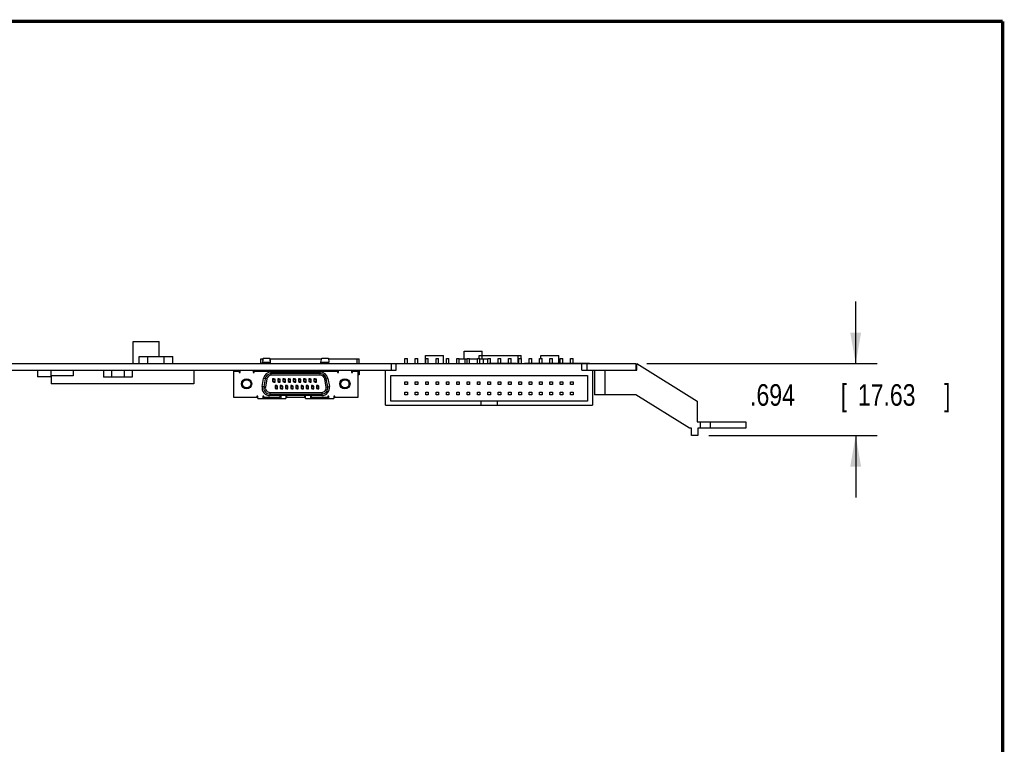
# Model space of a CAD drawing. Header units: inches. Extents: x 0.2 to 16.8, y 0.1 to 10.8.
# Tile 24 of 24: x 11.1 to 16.8, y 6.6 to 10.8. Entities that reach past the tile are written whole.
import ezdxf

# ---------------------------------------------------------------- set-up
doc = ezdxf.new("R2010")
doc.units = ezdxf.units.IN
doc.header["$LTSCALE"] = 0.935
doc.header["$MEASUREMENT"] = 0
doc.layers.get('0').update_dxf_attribs({"linetype": 'CONTINUOUS'})
doc.layers.add('DIMENSIONS', color=7, linetype='CONTINUOUS')
doc.styles.get("Standard").update_dxf_attribs({"font": 'txt', "width": 0.8})
doc.dimstyles.new('DIMSTYLE_1', dxfattribs={"dimtxt": 0.125, "dimasz": 0.18, "dimexe": 0.18, "dimexo": 0.0625, "dimgap": 0.09, "dimtad": 0, "dimtih": 1, "dimtoh": 1, "dimdec": 3, "dimlfac": 1.666667, "dimzin": 4, "dimdsep": 46, "dimtxsty": 'STANDARD', "dimblk": '_FILLED', "dimblk1": '_FILLED', "dimblk2": '_FILLED', "dimcen": 0.09, "dimadec": 0, "dimazin": 0, "dimtp": 0.001, "dimtm": 0.001, "dimtfac": 1, "dimtdec": 3, "dimtofl": 0, "dimtmove": 0, "dimatfit": 3, "dimldrblk": '_FILLED', "dimfxl": 1, "dimtolj": 1, "dimtzin": 4, "dimarcsym": 0})

# ---------------------------------------------------------------- blocks, each defined once
blk = doc.blocks.new('_FILLED')
at = {"color": 0, "linetype": 'BYBLOCK'}
blk.add_solid([(0, 0), (-1, 0.174), (-1, -0.174)], dxfattribs=at)
blk = doc.blocks.new('*D6')
at = {"layer": 'DIMENSIONS', "color": 2, "linetype": 'CONTINUOUS'}
for p, q in [((15.8981, 8.7745), (15.8981, 9.1345)), ((14.6864, 8.7745), (16.0231, 8.7745)), ((15.0459, 8.3581), (16.0231, 8.3581)), ((15.8981, 8.3581), (15.8981, 7.9981))]:
    blk.add_line(p, q, dxfattribs=at)
at = {"layer": 'DIMENSIONS', "color": 2, "linetype": 'CONTINUOUS', "xscale": 0.18, "yscale": 0.18, "zscale": 0.18}
for p, rotation in [((15.8981, 8.7745), 270), ((15.8981, 8.3581), 90)]:
    blk.add_blockref('_FILLED', p, dxfattribs=dict(at, rotation=rotation))
at = {"layer": 'DIMENSIONS', "color": 2, "linetype": 'CONTINUOUS', "width": 0.8}
for s, p in [('.694', (15.2856, 8.5305)), ('[', (15.8106, 8.5305)), ('17.63', (15.9106, 8.5305)), (']', (16.4106, 8.5305))]:
    blk.add_text(s, height=0.125, dxfattribs=at).set_placement(p)

msp = doc.modelspace()

# ---------------------------------------------------------------- linework, layer by layer
at = {"color": 7, "linetype": 'CONTINUOUS'}
for p, q in [((11.70914, 8.90351), (11.85914, 8.90351)), ((11.70914, 8.77451), (11.70914, 8.90351)), ((11.85914, 8.81591), (11.85914, 8.90351)), ((11.74394, 8.81591), (11.93834, 8.81591)), ((11.74394, 8.77451), (11.74394, 8.81591)), ((11.79404, 8.77451), (11.79404, 8.81591)), ((11.88824, 8.77451), (11.88824, 8.81591)), ((11.93834, 8.77451), (11.93834, 8.81591)), ((12.44776, 8.80285), (12.46172, 8.80285)), ((12.44776, 8.77451), (12.44776, 8.80285)), ((12.46221, 8.80628), (12.45887, 8.78266)), ((12.46028, 8.79262), (12.46028, 8.80285)), ((12.46221, 8.80628), (12.50032, 8.80628)), ((12.50504, 8.78266), (12.50032, 8.80628)), ((12.501, 8.80285), (12.80128, 8.80285)), ((12.50528, 8.77451), (12.50528, 8.80285)), ((12.79725, 8.78266), (12.80197, 8.80628)), ((12.80197, 8.80628), (12.84008, 8.80628)), ((12.84008, 8.80628), (12.84342, 8.78266)), ((12.84056, 8.80285), (13.01953, 8.80285)), ((13.00701, 8.77451), (13.00701, 8.80285)), ((13.01953, 8.77451), (13.01953, 8.80285)), ((13.28444, 8.80451), (13.29944, 8.80451)), ((13.28444, 8.77451), (13.28444, 8.80451)), ((13.29944, 8.77451), (13.29944, 8.80451)), ((13.34444, 8.80451), (13.35944, 8.80451)), ((13.34444, 8.77451), (13.34444, 8.80451)), ((13.35944, 8.77451), (13.35944, 8.80451)), ((13.40264, 8.82191), (13.50764, 8.82191)), ((13.40264, 8.77451), (13.40264, 8.82191)), ((13.40444, 8.80451), (13.41944, 8.80451)), ((13.40444, 8.77451), (13.40444, 8.80451)), ((13.41944, 8.77451), (13.41944, 8.80451)), ((13.46444, 8.80451), (13.47944, 8.80451)), ((13.46444, 8.77451), (13.46444, 8.80451)), ((13.47944, 8.77451), (13.47944, 8.80451)), ((13.50764, 8.77451), (13.50764, 8.82191)), ((13.52444, 8.80451), (13.53944, 8.80451)), ((13.52444, 8.77451), (13.52444, 8.80451)), ((13.53944, 8.77451), (13.53944, 8.80451)), ((13.58444, 8.80451), (13.59944, 8.80451)), ((13.58444, 8.77511), (13.58444, 8.80451)), ((13.59944, 8.77511), (13.59944, 8.80451)), ((13.59944, 8.80285), (13.64444, 8.80285)), ((13.62734, 8.84771), (13.73234, 8.84771)), ((13.62734, 8.80285), (13.62734, 8.84771)), ((13.63304, 8.77511), (13.63304, 8.80285)), ((13.64444, 8.80451), (13.65944, 8.80451)), ((13.64444, 8.77511), (13.64444, 8.80451)), ((13.65944, 8.77511), (13.65944, 8.80451)), ((13.65944, 8.80285), (13.70444, 8.80285)), ((13.70444, 8.80451), (13.71944, 8.80451)), ((13.70444, 8.77511), (13.70444, 8.80451)), ((13.71404, 8.82131), (13.95824, 8.82131)), ((13.71404, 8.80451), (13.71404, 8.82131)), ((13.71944, 8.77451), (13.71944, 8.80451)), ((13.71944, 8.80285), (13.76444, 8.80285)), ((13.73114, 8.80285), (13.73114, 8.82131)), ((13.73234, 8.82131), (13.73234, 8.84771)), ((13.73924, 8.77451), (13.73924, 8.80285)), ((13.76444, 8.80451), (13.77944, 8.80451)), ((13.76444, 8.77451), (13.76444, 8.80451)), ((13.77944, 8.77451), (13.77944, 8.80451)), ((13.82444, 8.80451), (13.83944, 8.80451)), ((13.82444, 8.77451), (13.82444, 8.80451)), ((13.83944, 8.77451), (13.83944, 8.80451)), ((13.88444, 8.80451), (13.89944, 8.80451)), ((13.88444, 8.77451), (13.88444, 8.80451)), ((13.89944, 8.77451), (13.89944, 8.80451)), ((13.94114, 8.77451), (13.94114, 8.82131)), ((13.94444, 8.80451), (13.95944, 8.80451)), ((13.94444, 8.77451), (13.94444, 8.80451)), ((13.95824, 8.80451), (13.95824, 8.82131)), ((13.95944, 8.77451), (13.95944, 8.80451)), ((14.00444, 8.80451), (14.01944, 8.80451)), ((14.00444, 8.77451), (14.00444, 8.80451)), ((14.01944, 8.77451), (14.01944, 8.80451)), ((14.06444, 8.80451), (14.07944, 8.80451)), ((14.06444, 8.77451), (14.06444, 8.80451)), ((14.07164, 8.82191), (14.17664, 8.82191)), ((14.07164, 8.80451), (14.07164, 8.82191)), ((14.07944, 8.77451), (14.07944, 8.80451)), ((14.12444, 8.80451), (14.13944, 8.80451)), ((14.12444, 8.77451), (14.12444, 8.80451)), ((14.13944, 8.77451), (14.13944, 8.80451)), ((14.17664, 8.77451), (14.17664, 8.82191)), ((14.18444, 8.80451), (14.19944, 8.80451)), ((14.18444, 8.77451), (14.18444, 8.80451)), ((14.19944, 8.77451), (14.19944, 8.80451)), ((14.24444, 8.80451), (14.25944, 8.80451)), ((14.24444, 8.77451), (14.24444, 8.80451)), ((14.25944, 8.77451), (14.25944, 8.80451)), ((7.25414, 8.77451), (14.62394, 8.77451)), ((7.57214, 8.73731), (13.23314, 8.73731)), ((11.15414, 8.73731), (11.15414, 8.69715)), ((11.23018, 8.73731), (11.23018, 8.70431)), ((11.36011, 8.73731), (11.36011, 8.70431)), ((11.53634, 8.73731), (11.53634, 8.69651)), ((11.58314, 8.73731), (11.58314, 8.69651)), ((11.65514, 8.73731), (11.65514, 8.69651)), ((11.70194, 8.73731), (11.70194, 8.69651)), ((12.05953, 8.73731), (12.05953, 8.65691)), ((12.32823, 8.72313), (12.32823, 8.73731)), ((12.40335, 8.73731), (12.40335, 8.72313)), ((12.44776, 8.73731), (12.44776, 8.73022)), ((12.45887, 8.78266), (12.50504, 8.78266)), ((12.45887, 8.77451), (12.45887, 8.78266)), ((12.45887, 8.73022), (12.45887, 8.73731)), ((12.50504, 8.77451), (12.50504, 8.78266)), ((12.50504, 8.73022), (12.50504, 8.73731)), ((12.50528, 8.73731), (12.50528, 8.73022)), ((12.79725, 8.78266), (12.84342, 8.78266)), ((12.79725, 8.77451), (12.79725, 8.78266)), ((12.79725, 8.73022), (12.79725, 8.73731)), ((12.84342, 8.77451), (12.84342, 8.78266)), ((12.84342, 8.73022), (12.84342, 8.73731)), ((12.89894, 8.72313), (12.89894, 8.73731)), ((12.97406, 8.73731), (12.97406, 8.72313)), ((13.00701, 8.73731), (13.00701, 8.73376)), ((13.01953, 8.73731), (13.01953, 8.70896)), ((13.17194, 8.53331), (13.17194, 8.73731)), ((13.20494, 8.77451), (13.20494, 8.73731)), ((13.23314, 8.73731), (13.23314, 8.77451)), ((13.55509, 8.77511), (13.7185, 8.77511)), ((13.55509, 8.77451), (13.55509, 8.77511)), ((13.7185, 8.77451), (13.7185, 8.77511)), ((14.31074, 8.73731), (14.31074, 8.77451)), ((14.31074, 8.73731), (14.62939, 8.73731)), ((14.33894, 8.77451), (14.33894, 8.73731)), ((14.37194, 8.73731), (14.37194, 8.53331)), ((14.38394, 8.73731), (14.38394, 8.59391)), ((14.44394, 8.73731), (14.44394, 8.59391)), ((14.62394, 8.77451), (14.62394, 8.73731)), ((14.62939, 8.77451), (14.97854, 8.55611)), ((14.62939, 8.73731), (14.62939, 8.77451)), ((11.23276, 8.69715), (11.15414, 8.69715)), ((11.36011, 8.70431), (11.23018, 8.70431)), ((11.23276, 8.70431), (11.23276, 8.65691)), ((11.70194, 8.69651), (11.53634, 8.69651)), ((12.29114, 8.73022), (12.32232, 8.73022)), ((12.29114, 8.5788), (12.29114, 8.73022)), ((12.29351, 8.73376), (12.32185, 8.73376)), ((12.29351, 8.73022), (12.29351, 8.73376)), ((12.32185, 8.73022), (12.32185, 8.73376)), ((12.32232, 8.73022), (12.32232, 8.72313)), ((12.32823, 8.72904), (12.32232, 8.72904)), ((12.32232, 8.72313), (12.32823, 8.72313)), ((12.40925, 8.72904), (12.40335, 8.72904)), ((12.40335, 8.72313), (12.40925, 8.72313)), ((12.40925, 8.73022), (12.89303, 8.73022)), ((12.40925, 8.72313), (12.40925, 8.73022)), ((12.41043, 8.73376), (12.43878, 8.73376)), ((12.41043, 8.73022), (12.41043, 8.73376)), ((12.43878, 8.73022), (12.43878, 8.73376)), ((12.45635, 8.64164), (12.46468, 8.68888)), ((12.48329, 8.6856), (12.46468, 8.68888)), ((12.47399, 8.68724), (12.46566, 8.64)), ((12.48329, 8.6856), (12.47496, 8.63836)), ((12.50888, 8.72597), (12.7934, 8.72597)), ((12.50888, 8.70707), (12.50888, 8.72597)), ((12.7934, 8.71652), (12.50888, 8.71652)), ((12.7934, 8.70707), (12.50888, 8.70707)), ((12.5237, 8.6864), (12.51662, 8.6864)), ((12.51662, 8.6864), (12.51662, 8.67008)), ((12.5198, 8.73376), (12.5276, 8.73376)), ((12.5198, 8.73376), (12.5198, 8.73022)), ((12.53079, 8.68382), (12.5237, 8.6864)), ((12.5237, 8.6805), (12.5237, 8.6864)), ((12.53079, 8.6805), (12.5237, 8.6805)), ((12.5276, 8.73376), (12.5276, 8.73022)), ((12.53079, 8.6675), (12.53079, 8.68382)), ((12.5348, 8.73376), (12.5426, 8.73376)), ((12.5348, 8.73376), (12.5348, 8.73022)), ((12.5426, 8.73376), (12.5426, 8.73022)), ((12.5537, 8.6864), (12.54662, 8.6864)), ((12.54662, 8.6864), (12.54662, 8.67008)), ((12.5498, 8.73376), (12.5576, 8.73376)), ((12.5498, 8.73376), (12.5498, 8.73022)), ((12.56079, 8.68382), (12.5537, 8.6864)), ((12.5537, 8.6805), (12.5537, 8.6864)), ((12.56079, 8.6805), (12.5537, 8.6805)), ((12.5576, 8.73376), (12.5576, 8.73022)), ((12.56079, 8.6675), (12.56079, 8.68382)), ((12.5648, 8.73376), (12.5726, 8.73376)), ((12.5648, 8.73376), (12.5648, 8.73022)), ((12.5726, 8.73376), (12.5726, 8.73022)), ((12.5837, 8.6864), (12.57662, 8.6864)), ((12.57662, 8.6864), (12.57662, 8.67008)), ((12.5798, 8.73376), (12.5876, 8.73376)), ((12.5798, 8.73376), (12.5798, 8.73022)), ((12.59079, 8.68382), (12.5837, 8.6864)), ((12.5837, 8.6805), (12.5837, 8.6864)), ((12.59079, 8.6805), (12.5837, 8.6805)), ((12.5876, 8.73376), (12.5876, 8.73022)), ((12.59079, 8.6675), (12.59079, 8.68382)), ((12.5948, 8.73376), (12.6026, 8.73376)), ((12.5948, 8.73376), (12.5948, 8.73022)), ((12.6026, 8.73376), (12.6026, 8.73022)), ((12.6137, 8.6864), (12.60662, 8.6864)), ((12.60662, 8.6864), (12.60662, 8.67008)), ((12.6098, 8.73376), (12.6176, 8.73376)), ((12.6098, 8.73376), (12.6098, 8.73022)), ((12.62079, 8.68382), (12.6137, 8.6864)), ((12.6137, 8.6805), (12.6137, 8.6864)), ((12.62079, 8.6805), (12.6137, 8.6805)), ((12.6176, 8.73376), (12.6176, 8.73022)), ((12.62079, 8.6675), (12.62079, 8.68382)), ((12.6248, 8.73376), (12.6326, 8.73376)), ((12.6248, 8.73376), (12.6248, 8.73022)), ((12.6326, 8.73376), (12.6326, 8.73022)), ((12.6437, 8.6864), (12.63662, 8.6864)), ((12.63662, 8.6864), (12.63662, 8.67008)), ((12.6398, 8.73376), (12.6476, 8.73376)), ((12.6398, 8.73376), (12.6398, 8.73022)), ((12.65079, 8.68382), (12.6437, 8.6864)), ((12.6437, 8.6805), (12.6437, 8.6864)), ((12.65079, 8.6805), (12.6437, 8.6805)), ((12.6476, 8.73376), (12.6476, 8.73022)), ((12.65079, 8.6675), (12.65079, 8.68382)), ((12.6548, 8.73376), (12.6626, 8.73376)), ((12.6548, 8.73376), (12.6548, 8.73022)), ((12.6626, 8.73376), (12.6626, 8.73022)), ((12.6737, 8.6864), (12.66662, 8.6864)), ((12.66662, 8.6864), (12.66662, 8.67008)), ((12.6698, 8.73376), (12.6776, 8.73376)), ((12.6698, 8.73376), (12.6698, 8.73022)), ((12.68079, 8.68382), (12.6737, 8.6864)), ((12.6737, 8.6805), (12.6737, 8.6864)), ((12.68079, 8.6805), (12.6737, 8.6805)), ((12.6776, 8.73376), (12.6776, 8.73022)), ((12.68079, 8.6675), (12.68079, 8.68382)), ((12.6848, 8.73376), (12.6926, 8.73376)), ((12.6848, 8.73376), (12.6848, 8.73022)), ((12.6926, 8.73376), (12.6926, 8.73022)), ((12.7037, 8.6864), (12.69662, 8.6864)), ((12.69662, 8.6864), (12.69662, 8.67008)), ((12.6998, 8.73376), (12.7076, 8.73376)), ((12.6998, 8.73376), (12.6998, 8.73022)), ((12.71079, 8.68382), (12.7037, 8.6864)), ((12.7037, 8.6805), (12.7037, 8.6864)), ((12.71079, 8.6805), (12.7037, 8.6805)), ((12.7076, 8.73376), (12.7076, 8.73022)), ((12.71079, 8.6675), (12.71079, 8.68382)), ((12.7148, 8.73376), (12.7226, 8.73376)), ((12.7148, 8.73376), (12.7148, 8.73022)), ((12.7226, 8.73376), (12.7226, 8.73022)), ((12.7337, 8.6864), (12.72662, 8.6864)), ((12.72662, 8.6864), (12.72662, 8.67008)), ((12.7298, 8.73376), (12.7376, 8.73376)), ((12.7298, 8.73376), (12.7298, 8.73022)), ((12.74079, 8.68382), (12.7337, 8.6864)), ((12.7337, 8.6805), (12.7337, 8.6864)), ((12.74079, 8.6805), (12.7337, 8.6805)), ((12.7376, 8.73376), (12.7376, 8.73022)), ((12.74079, 8.6675), (12.74079, 8.68382)), ((12.7448, 8.73376), (12.7526, 8.73376)), ((12.7448, 8.73376), (12.7448, 8.73022)), ((12.7526, 8.73376), (12.7526, 8.73022)), ((12.7637, 8.6864), (12.75662, 8.6864)), ((12.75662, 8.6864), (12.75662, 8.67008)), ((12.7598, 8.73376), (12.7676, 8.73376)), ((12.7598, 8.73376), (12.7598, 8.73022)), ((12.77079, 8.68382), (12.7637, 8.6864)), ((12.7637, 8.6805), (12.7637, 8.6864)), ((12.77079, 8.6805), (12.7637, 8.6805)), ((12.7676, 8.73376), (12.7676, 8.73022)), ((12.77079, 8.6675), (12.77079, 8.68382)), ((12.7748, 8.73376), (12.7826, 8.73376)), ((12.7748, 8.73376), (12.7748, 8.73022)), ((12.7826, 8.73376), (12.7826, 8.73022)), ((12.7934, 8.70707), (12.7934, 8.72597)), ((12.81899, 8.6856), (12.8376, 8.68888)), ((12.82732, 8.63836), (12.81899, 8.6856)), ((12.83663, 8.64), (12.8283, 8.68724)), ((12.8376, 8.68888), (12.84593, 8.64164)), ((12.86351, 8.73376), (12.89185, 8.73376)), ((12.86351, 8.73022), (12.86351, 8.73376)), ((12.89185, 8.73022), (12.89185, 8.73376)), ((12.89303, 8.73022), (12.89303, 8.72313)), ((12.89894, 8.72904), (12.89303, 8.72904)), ((12.89303, 8.72313), (12.89894, 8.72313)), ((12.97996, 8.72904), (12.97406, 8.72904)), ((12.97406, 8.72313), (12.97996, 8.72313)), ((12.97996, 8.73022), (13.01114, 8.73022)), ((12.97996, 8.72313), (12.97996, 8.73022)), ((12.98043, 8.73376), (13.00878, 8.73376)), ((12.98043, 8.73022), (12.98043, 8.73376)), ((13.00878, 8.73022), (13.00878, 8.73376)), ((13.01114, 8.73022), (13.01114, 8.5788)), ((13.01953, 8.70896), (13.01114, 8.70896)), ((13.20194, 8.70611), (14.34194, 8.70611)), ((13.20194, 8.55611), (13.20194, 8.70611)), ((14.34194, 8.70611), (14.34194, 8.55611)), ((12.05953, 8.65691), (11.23276, 8.65691)), ((12.47496, 8.63836), (12.45635, 8.64164)), ((12.51662, 8.67341), (12.5237, 8.67341)), ((12.51662, 8.67008), (12.5237, 8.6675)), ((12.5237, 8.67341), (12.5237, 8.6675)), ((12.5237, 8.6675), (12.53079, 8.6675)), ((12.5387, 8.64743), (12.53162, 8.64743)), ((12.53162, 8.64743), (12.53162, 8.63111)), ((12.53162, 8.63443), (12.5387, 8.63443)), ((12.53162, 8.63111), (12.5387, 8.62853)), ((12.54579, 8.64485), (12.5387, 8.64743)), ((12.5387, 8.64152), (12.5387, 8.64743)), ((12.54579, 8.64152), (12.5387, 8.64152)), ((12.5387, 8.63443), (12.5387, 8.62853)), ((12.5387, 8.62853), (12.54579, 8.62853)), ((12.54579, 8.62853), (12.54579, 8.64485)), ((12.54662, 8.67341), (12.5537, 8.67341)), ((12.54662, 8.67008), (12.5537, 8.6675)), ((12.5537, 8.67341), (12.5537, 8.6675)), ((12.5537, 8.6675), (12.56079, 8.6675)), ((12.5687, 8.64743), (12.56162, 8.64743)), ((12.56162, 8.64743), (12.56162, 8.63111)), ((12.56162, 8.63443), (12.5687, 8.63443)), ((12.56162, 8.63111), (12.5687, 8.62853)), ((12.57579, 8.64485), (12.5687, 8.64743)), ((12.5687, 8.64152), (12.5687, 8.64743)), ((12.57579, 8.64152), (12.5687, 8.64152)), ((12.5687, 8.63443), (12.5687, 8.62853)), ((12.5687, 8.62853), (12.57579, 8.62853)), ((12.57579, 8.62853), (12.57579, 8.64485)), ((12.57662, 8.67341), (12.5837, 8.67341)), ((12.57662, 8.67008), (12.5837, 8.6675)), ((12.5837, 8.67341), (12.5837, 8.6675)), ((12.5837, 8.6675), (12.59079, 8.6675)), ((12.5987, 8.64743), (12.59162, 8.64743)), ((12.59162, 8.64743), (12.59162, 8.63111)), ((12.59162, 8.63443), (12.5987, 8.63443)), ((12.59162, 8.63111), (12.5987, 8.62853)), ((12.60579, 8.64485), (12.5987, 8.64743)), ((12.5987, 8.64152), (12.5987, 8.64743)), ((12.60579, 8.64152), (12.5987, 8.64152)), ((12.5987, 8.63443), (12.5987, 8.62853)), ((12.5987, 8.62853), (12.60579, 8.62853)), ((12.60579, 8.62853), (12.60579, 8.64485)), ((12.60662, 8.67341), (12.6137, 8.67341)), ((12.60662, 8.67008), (12.6137, 8.6675)), ((12.6137, 8.67341), (12.6137, 8.6675)), ((12.6137, 8.6675), (12.62079, 8.6675)), ((12.6287, 8.64743), (12.62162, 8.64743)), ((12.62162, 8.64743), (12.62162, 8.63111)), ((12.62162, 8.63443), (12.6287, 8.63443)), ((12.62162, 8.63111), (12.6287, 8.62853)), ((12.63579, 8.64485), (12.6287, 8.64743)), ((12.6287, 8.64152), (12.6287, 8.64743)), ((12.63579, 8.64152), (12.6287, 8.64152)), ((12.6287, 8.63443), (12.6287, 8.62853)), ((12.6287, 8.62853), (12.63579, 8.62853)), ((12.63579, 8.62853), (12.63579, 8.64485)), ((12.63662, 8.67341), (12.6437, 8.67341)), ((12.63662, 8.67008), (12.6437, 8.6675)), ((12.6437, 8.67341), (12.6437, 8.6675)), ((12.6437, 8.6675), (12.65079, 8.6675)), ((12.6587, 8.64743), (12.65162, 8.64743)), ((12.65162, 8.64743), (12.65162, 8.63111)), ((12.65162, 8.63443), (12.6587, 8.63443)), ((12.65162, 8.63111), (12.6587, 8.62853)), ((12.66579, 8.64485), (12.6587, 8.64743)), ((12.6587, 8.64152), (12.6587, 8.64743)), ((12.66579, 8.64152), (12.6587, 8.64152)), ((12.6587, 8.63443), (12.6587, 8.62853)), ((12.6587, 8.62853), (12.66579, 8.62853)), ((12.66579, 8.62853), (12.66579, 8.64485)), ((12.66662, 8.67341), (12.6737, 8.67341)), ((12.66662, 8.67008), (12.6737, 8.6675)), ((12.6737, 8.67341), (12.6737, 8.6675)), ((12.6737, 8.6675), (12.68079, 8.6675)), ((12.6887, 8.64743), (12.68162, 8.64743)), ((12.68162, 8.64743), (12.68162, 8.63111)), ((12.68162, 8.63443), (12.6887, 8.63443)), ((12.68162, 8.63111), (12.6887, 8.62853)), ((12.69579, 8.64485), (12.6887, 8.64743)), ((12.6887, 8.64152), (12.6887, 8.64743)), ((12.69579, 8.64152), (12.6887, 8.64152)), ((12.6887, 8.63443), (12.6887, 8.62853)), ((12.6887, 8.62853), (12.69579, 8.62853)), ((12.69579, 8.62853), (12.69579, 8.64485)), ((12.69662, 8.67341), (12.7037, 8.67341)), ((12.69662, 8.67008), (12.7037, 8.6675)), ((12.7037, 8.67341), (12.7037, 8.6675)), ((12.7037, 8.6675), (12.71079, 8.6675)), ((12.7187, 8.64743), (12.71162, 8.64743)), ((12.71162, 8.64743), (12.71162, 8.63111)), ((12.71162, 8.63443), (12.7187, 8.63443)), ((12.71162, 8.63111), (12.7187, 8.62853)), ((12.72579, 8.64485), (12.7187, 8.64743)), ((12.7187, 8.64152), (12.7187, 8.64743)), ((12.72579, 8.64152), (12.7187, 8.64152)), ((12.7187, 8.63443), (12.7187, 8.62853)), ((12.7187, 8.62853), (12.72579, 8.62853)), ((12.72579, 8.62853), (12.72579, 8.64485)), ((12.72662, 8.67341), (12.7337, 8.67341)), ((12.72662, 8.67008), (12.7337, 8.6675)), ((12.7337, 8.67341), (12.7337, 8.6675)), ((12.7337, 8.6675), (12.74079, 8.6675)), ((12.7487, 8.64743), (12.74162, 8.64743)), ((12.74162, 8.64743), (12.74162, 8.63111)), ((12.74162, 8.63443), (12.7487, 8.63443)), ((12.74162, 8.63111), (12.7487, 8.62853)), ((12.75579, 8.64485), (12.7487, 8.64743)), ((12.7487, 8.64152), (12.7487, 8.64743)), ((12.75579, 8.64152), (12.7487, 8.64152)), ((12.7487, 8.63443), (12.7487, 8.62853)), ((12.7487, 8.62853), (12.75579, 8.62853)), ((12.75579, 8.62853), (12.75579, 8.64485)), ((12.75662, 8.67341), (12.7637, 8.67341)), ((12.75662, 8.67008), (12.7637, 8.6675)), ((12.7637, 8.67341), (12.7637, 8.6675)), ((12.7637, 8.6675), (12.77079, 8.6675)), ((12.7787, 8.64743), (12.77162, 8.64743)), ((12.77162, 8.64743), (12.77162, 8.63111)), ((12.77162, 8.63443), (12.7787, 8.63443)), ((12.77162, 8.63111), (12.7787, 8.62853)), ((12.78579, 8.64485), (12.7787, 8.64743)), ((12.7787, 8.64152), (12.7787, 8.64743)), ((12.78579, 8.64152), (12.7787, 8.64152)), ((12.7787, 8.63443), (12.7787, 8.62853)), ((12.7787, 8.62853), (12.78579, 8.62853)), ((12.78579, 8.62853), (12.78579, 8.64485)), ((12.82732, 8.63836), (12.84593, 8.64164)), ((13.28444, 8.66861), (13.29944, 8.66861)), ((13.28444, 8.65361), (13.28444, 8.66861)), ((13.29944, 8.65361), (13.28444, 8.65361)), ((13.29944, 8.66861), (13.29944, 8.65361)), ((13.34444, 8.66861), (13.35944, 8.66861)), ((13.34444, 8.65361), (13.34444, 8.66861)), ((13.35944, 8.65361), (13.34444, 8.65361)), ((13.35944, 8.66861), (13.35944, 8.65361)), ((13.40444, 8.66861), (13.41944, 8.66861)), ((13.40444, 8.65361), (13.40444, 8.66861)), ((13.41944, 8.65361), (13.40444, 8.65361)), ((13.41944, 8.66861), (13.41944, 8.65361)), ((13.46444, 8.66861), (13.47944, 8.66861)), ((13.46444, 8.65361), (13.46444, 8.66861)), ((13.47944, 8.65361), (13.46444, 8.65361)), ((13.47944, 8.66861), (13.47944, 8.65361)), ((13.52444, 8.66861), (13.53944, 8.66861)), ((13.52444, 8.65361), (13.52444, 8.66861)), ((13.53944, 8.65361), (13.52444, 8.65361)), ((13.53944, 8.66861), (13.53944, 8.65361)), ((13.58444, 8.66861), (13.59944, 8.66861)), ((13.58444, 8.65361), (13.58444, 8.66861)), ((13.59944, 8.65361), (13.58444, 8.65361)), ((13.59944, 8.66861), (13.59944, 8.65361)), ((13.64444, 8.66861), (13.65944, 8.66861)), ((13.64444, 8.65361), (13.64444, 8.66861)), ((13.65944, 8.65361), (13.64444, 8.65361)), ((13.65944, 8.66861), (13.65944, 8.65361)), ((13.70444, 8.66861), (13.71944, 8.66861)), ((13.70444, 8.65361), (13.70444, 8.66861)), ((13.71944, 8.65361), (13.70444, 8.65361)), ((13.71944, 8.66861), (13.71944, 8.65361)), ((13.76444, 8.66861), (13.77944, 8.66861)), ((13.76444, 8.65361), (13.76444, 8.66861)), ((13.77944, 8.65361), (13.76444, 8.65361)), ((13.77944, 8.66861), (13.77944, 8.65361)), ((13.82444, 8.66861), (13.83944, 8.66861)), ((13.82444, 8.65361), (13.82444, 8.66861)), ((13.83944, 8.65361), (13.82444, 8.65361)), ((13.83944, 8.66861), (13.83944, 8.65361)), ((13.88444, 8.66861), (13.89944, 8.66861)), ((13.88444, 8.65361), (13.88444, 8.66861)), ((13.89944, 8.65361), (13.88444, 8.65361)), ((13.89944, 8.66861), (13.89944, 8.65361)), ((13.94444, 8.66861), (13.95944, 8.66861)), ((13.94444, 8.65361), (13.94444, 8.66861)), ((13.95944, 8.65361), (13.94444, 8.65361)), ((13.95944, 8.66861), (13.95944, 8.65361)), ((14.00444, 8.66861), (14.01944, 8.66861)), ((14.00444, 8.65361), (14.00444, 8.66861)), ((14.01944, 8.65361), (14.00444, 8.65361)), ((14.01944, 8.66861), (14.01944, 8.65361)), ((14.06444, 8.66861), (14.07944, 8.66861)), ((14.06444, 8.65361), (14.06444, 8.66861)), ((14.07944, 8.65361), (14.06444, 8.65361)), ((14.07944, 8.66861), (14.07944, 8.65361)), ((14.12444, 8.66861), (14.13944, 8.66861)), ((14.12444, 8.65361), (14.12444, 8.66861)), ((14.13944, 8.65361), (14.12444, 8.65361)), ((14.13944, 8.66861), (14.13944, 8.65361)), ((14.18444, 8.66861), (14.19944, 8.66861)), ((14.18444, 8.65361), (14.18444, 8.66861)), ((14.19944, 8.65361), (14.18444, 8.65361)), ((14.19944, 8.66861), (14.19944, 8.65361)), ((14.24444, 8.66861), (14.25944, 8.66861)), ((14.24444, 8.65361), (14.24444, 8.66861)), ((14.25944, 8.65361), (14.24444, 8.65361)), ((14.25944, 8.66861), (14.25944, 8.65361)), ((12.42496, 8.5788), (12.29114, 8.5788)), ((12.43087, 8.58589), (12.42496, 8.58589)), ((12.42496, 8.58589), (12.42496, 8.5788)), ((12.43087, 8.57998), (12.42496, 8.57998)), ((12.43087, 8.57172), (12.43087, 8.58589)), ((12.43087, 8.57172), (12.59386, 8.57172)), ((12.46512, 8.58589), (12.45921, 8.58589)), ((12.45921, 8.58589), (12.45921, 8.57172)), ((12.46512, 8.57998), (12.45921, 8.57998)), ((12.46512, 8.5788), (12.46512, 8.58589)), ((12.55961, 8.5788), (12.46512, 8.5788)), ((12.50055, 8.60786), (12.80173, 8.60786)), ((12.50055, 8.60786), (12.50055, 8.58896)), ((12.50055, 8.59841), (12.80173, 8.59841)), ((12.80173, 8.58896), (12.50055, 8.58896)), ((12.56551, 8.58589), (12.55961, 8.58589)), ((12.55961, 8.58589), (12.55961, 8.5788)), ((12.56551, 8.57998), (12.55961, 8.57998)), ((12.56551, 8.57172), (12.56551, 8.58589)), ((12.59977, 8.58589), (12.59386, 8.58589)), ((12.59386, 8.58589), (12.59386, 8.57172)), ((12.59977, 8.57998), (12.59386, 8.57998)), ((12.59977, 8.5788), (12.59977, 8.58589)), ((12.70252, 8.5788), (12.59977, 8.5788)), ((12.70843, 8.58589), (12.70252, 8.58589)), ((12.70252, 8.58589), (12.70252, 8.5788)), ((12.70843, 8.57998), (12.70252, 8.57998)), ((12.70843, 8.57172), (12.70843, 8.58589)), ((12.70843, 8.57172), (12.87142, 8.57172)), ((12.74268, 8.58589), (12.73677, 8.58589)), ((12.73677, 8.58589), (12.73677, 8.57172)), ((12.74268, 8.57998), (12.73677, 8.57998)), ((12.74268, 8.5788), (12.74268, 8.58589)), ((12.83717, 8.5788), (12.74268, 8.5788)), ((12.80173, 8.60786), (12.80173, 8.58896)), ((12.84307, 8.58589), (12.83717, 8.58589)), ((12.83717, 8.58589), (12.83717, 8.5788)), ((12.84307, 8.57998), (12.83717, 8.57998)), ((12.84307, 8.57172), (12.84307, 8.58589)), ((12.87732, 8.58589), (12.87142, 8.58589)), ((12.87142, 8.58589), (12.87142, 8.57172)), ((12.87732, 8.57998), (12.87142, 8.57998)), ((12.87732, 8.5788), (12.87732, 8.58589)), ((13.01114, 8.5788), (12.87732, 8.5788)), ((13.28444, 8.60861), (13.29944, 8.60861)), ((13.28444, 8.59361), (13.28444, 8.60861)), ((13.29944, 8.59361), (13.28444, 8.59361)), ((13.29944, 8.60861), (13.29944, 8.59361)), ((13.34444, 8.60861), (13.35944, 8.60861)), ((13.34444, 8.59361), (13.34444, 8.60861)), ((13.35944, 8.59361), (13.34444, 8.59361)), ((13.35944, 8.60861), (13.35944, 8.59361)), ((13.40444, 8.60861), (13.41944, 8.60861)), ((13.40444, 8.59361), (13.40444, 8.60861)), ((13.41944, 8.59361), (13.40444, 8.59361)), ((13.41944, 8.60861), (13.41944, 8.59361)), ((13.46444, 8.60861), (13.47944, 8.60861)), ((13.46444, 8.59361), (13.46444, 8.60861)), ((13.47944, 8.59361), (13.46444, 8.59361)), ((13.47944, 8.60861), (13.47944, 8.59361)), ((13.52444, 8.60861), (13.53944, 8.60861)), ((13.52444, 8.59361), (13.52444, 8.60861)), ((13.53944, 8.59361), (13.52444, 8.59361)), ((13.53944, 8.60861), (13.53944, 8.59361)), ((13.58444, 8.60861), (13.59944, 8.60861)), ((13.58444, 8.59361), (13.58444, 8.60861)), ((13.59944, 8.59361), (13.58444, 8.59361)), ((13.59944, 8.60861), (13.59944, 8.59361)), ((13.64444, 8.60861), (13.65944, 8.60861)), ((13.64444, 8.59361), (13.64444, 8.60861)), ((13.65944, 8.59361), (13.64444, 8.59361)), ((13.65944, 8.60861), (13.65944, 8.59361)), ((13.70444, 8.60861), (13.71944, 8.60861)), ((13.70444, 8.59361), (13.70444, 8.60861)), ((13.71944, 8.59361), (13.70444, 8.59361)), ((13.71944, 8.60861), (13.71944, 8.59361)), ((13.76444, 8.60861), (13.77944, 8.60861)), ((13.76444, 8.59361), (13.76444, 8.60861)), ((13.77944, 8.59361), (13.76444, 8.59361)), ((13.77944, 8.60861), (13.77944, 8.59361)), ((13.82444, 8.60861), (13.83944, 8.60861)), ((13.82444, 8.59361), (13.82444, 8.60861)), ((13.83944, 8.59361), (13.82444, 8.59361)), ((13.83944, 8.60861), (13.83944, 8.59361)), ((13.88444, 8.60861), (13.89944, 8.60861)), ((13.88444, 8.59361), (13.88444, 8.60861)), ((13.89944, 8.59361), (13.88444, 8.59361)), ((13.89944, 8.60861), (13.89944, 8.59361)), ((13.94444, 8.60861), (13.95944, 8.60861)), ((13.94444, 8.59361), (13.94444, 8.60861)), ((13.95944, 8.59361), (13.94444, 8.59361)), ((13.95944, 8.60861), (13.95944, 8.59361)), ((14.00444, 8.60861), (14.01944, 8.60861)), ((14.00444, 8.59361), (14.00444, 8.60861)), ((14.01944, 8.59361), (14.00444, 8.59361)), ((14.01944, 8.60861), (14.01944, 8.59361)), ((14.06444, 8.60861), (14.07944, 8.60861)), ((14.06444, 8.59361), (14.06444, 8.60861)), ((14.07944, 8.59361), (14.06444, 8.59361)), ((14.07944, 8.60861), (14.07944, 8.59361)), ((14.12444, 8.60861), (14.13944, 8.60861)), ((14.12444, 8.59361), (14.12444, 8.60861)), ((14.13944, 8.59361), (14.12444, 8.59361)), ((14.13944, 8.60861), (14.13944, 8.59361)), ((14.18444, 8.60861), (14.19944, 8.60861)), ((14.18444, 8.59361), (14.18444, 8.60861)), ((14.19944, 8.59361), (14.18444, 8.59361)), ((14.19944, 8.60861), (14.19944, 8.59361)), ((14.24444, 8.60861), (14.25944, 8.60861)), ((14.24444, 8.59361), (14.24444, 8.60861)), ((14.25944, 8.59361), (14.24444, 8.59361)), ((14.25944, 8.60861), (14.25944, 8.59361)), ((14.62394, 8.59391), (14.38394, 8.59391)), ((14.93377, 8.40011), (14.62394, 8.59391)), ((13.17194, 8.53331), (14.37194, 8.53331)), ((14.34194, 8.55611), (13.20194, 8.55611)), ((13.72394, 8.55611), (13.72394, 8.53331)), ((13.81994, 8.55611), (13.81994, 8.53331)), ((14.97854, 8.55611), (14.97854, 8.43731)), ((14.94619, 8.40011), (14.93377, 8.40011)), ((14.94619, 8.35811), (14.94619, 8.40011)), ((14.97854, 8.43731), (15.26114, 8.43731)), ((15.26114, 8.40011), (14.98339, 8.40011)), ((14.98339, 8.40011), (14.98339, 8.35811)), ((14.99833, 8.40011), (14.99833, 8.43731)), ((15.05681, 8.40011), (15.05681, 8.43731)), ((15.26114, 8.43731), (15.26114, 8.40011)), ((14.98339, 8.35811), (14.94619, 8.35811))]:
    msp.add_line(p, q, dxfattribs=at)
at = {"color": 6, "linetype": 'CONTINUOUS'}
for p, q in [((13.9321, 8.77511), (13.77264, 8.77511)), ((13.77264, 8.77451), (13.77264, 8.77511)), ((13.9321, 8.77451), (13.9321, 8.77511)), ((14.35475, 8.77511), (13.97698, 8.77511)), ((13.97698, 8.77451), (13.97698, 8.77511)), ((13.97896, 8.77451), (13.97896, 8.77511)), ((13.98134, 8.77451), (13.98134, 8.77511)), ((13.98174, 8.77451), (13.98174, 8.77511)), ((13.98412, 8.77451), (13.98412, 8.77511)), ((13.98451, 8.77451), (13.98451, 8.77511)), ((13.9857, 8.77451), (13.9857, 8.77511)), ((13.98808, 8.77451), (13.98808, 8.77511)), ((13.99006, 8.77451), (13.99006, 8.77511)), ((13.99086, 8.77451), (13.99086, 8.77511)), ((13.99165, 8.77451), (13.99165, 8.77511)), ((13.99244, 8.77451), (13.99244, 8.77511)), ((13.99918, 8.77451), (13.99918, 8.77511)), ((14.00473, 8.77451), (14.00473, 8.77511)), ((14.00909, 8.77451), (14.00909, 8.77511)), ((14.01068, 8.77451), (14.01068, 8.77511)), ((14.01464, 8.77451), (14.01464, 8.77511)), ((14.02098, 8.77451), (14.02098, 8.77511)), ((14.03208, 8.77451), (14.03208, 8.77511)), ((14.06181, 8.77451), (14.06181, 8.77511)), ((14.06934, 8.77451), (14.06934, 8.77511)), ((14.07172, 8.77451), (14.07172, 8.77511)), ((14.07529, 8.77451), (14.07529, 8.77511)), ((14.07846, 8.77451), (14.07846, 8.77511)), ((14.07965, 8.77451), (14.07965, 8.77511)), ((14.08124, 8.77451), (14.08124, 8.77511)), ((14.08322, 8.77451), (14.08322, 8.77511)), ((14.08837, 8.77451), (14.08837, 8.77511)), ((14.26873, 8.77451), (14.26873, 8.77511)), ((14.27151, 8.77451), (14.27151, 8.77511)), ((14.27745, 8.77451), (14.27745, 8.77511)), ((14.28459, 8.77451), (14.28459, 8.77511)), ((14.29014, 8.77451), (14.29014, 8.77511)), ((14.29609, 8.77451), (14.29609, 8.77511)), ((14.29886, 8.77451), (14.29886, 8.77511)), ((14.30164, 8.77451), (14.30164, 8.77511)), ((14.30243, 8.77451), (14.30243, 8.77511)), ((14.30639, 8.77451), (14.30639, 8.77511)), ((14.30758, 8.77451), (14.30758, 8.77511)), ((14.31313, 8.77451), (14.31313, 8.77511)), ((14.31392, 8.77451), (14.31392, 8.77511)), ((14.31432, 8.77451), (14.31432, 8.77511)), ((14.3163, 8.77451), (14.3163, 8.77511)), ((14.32344, 8.77451), (14.32344, 8.77511)), ((14.32383, 8.77451), (14.32383, 8.77511)), ((14.32819, 8.77451), (14.32819, 8.77511)), ((14.32859, 8.77451), (14.32859, 8.77511)), ((14.33057, 8.77451), (14.33057, 8.77511)), ((14.33216, 8.77451), (14.33216, 8.77511)), ((14.33335, 8.77451), (14.33335, 8.77511)), ((14.33374, 8.77451), (14.33374, 8.77511)), ((14.33414, 8.77451), (14.33414, 8.77511)), ((14.33454, 8.77451), (14.33454, 8.77511)), ((14.34167, 8.77451), (14.34167, 8.77511)), ((14.34881, 8.77451), (14.34881, 8.77511)), ((14.35, 8.77451), (14.35, 8.77511)), ((14.35119, 8.77451), (14.35119, 8.77511)), ((14.35396, 8.77451), (14.35396, 8.77511)), ((14.35475, 8.77451), (14.35475, 8.77511))]:
    msp.add_line(p, q, dxfattribs=at)
at = {"color": 7, "linetype": 'CONTINUOUS', "const_width": 0.02}
for points in [[(16.75, 10.75859), (0.25, 10.75859)], [(16.75, 0.25859), (16.75, 10.75859)]]:
    msp.add_lwpolyline(points, dxfattribs=at)
at = {"color": 7, "linetype": 'CONTINUOUS'}
for centre, radius in [((12.36614, 8.65747), 0.02953), ((12.36614, 8.65747), 0.02362), ((12.93614, 8.65747), 0.02953), ((12.93614, 8.65747), 0.02362)]:
    msp.add_circle(centre, radius, dxfattribs=at)
for centre, radius, start, end in [((12.50888, 8.68109), 0.04488, 90, 170), ((12.50888, 8.68109), 0.03543, 90, 170), ((12.50888, 8.68109), 0.02598, 90, 170), ((12.7934, 8.68109), 0.04488, 10, 90), ((12.7934, 8.68109), 0.03543, 10, 90), ((12.7934, 8.68109), 0.02598, 10, 90), ((12.50055, 8.63384), 0.04488, 170, 270), ((12.50055, 8.63384), 0.03543, 170, 270), ((12.50055, 8.63384), 0.02598, 170, 270), ((12.80173, 8.63384), 0.04488, 270, 10), ((12.80173, 8.63384), 0.03543, 270, 10), ((12.80173, 8.63384), 0.02598, 270, 10)]:
    msp.add_arc(centre, radius, start, end, dxfattribs=at)

# ---------------------------------------------------------------- dimensions: what is measured, and where the dimension line sits
at = {"layer": 'DIMENSIONS', "color": 2, "linetype": 'CONTINUOUS'}
dim = msp.add_linear_dim(base=(15.89807, 8.35811), p1=(14.68644, 8.77451), p2=(15.04589, 8.35811), angle=270, dimstyle='DIMSTYLE_1', dxfattribs=at)
dim.commit()
dim.dimension.update_dxf_attribs({"geometry": '*D6', "text_midpoint": (15.89807, 8.59302), "dimtype": 160})

doc.saveas('drawing.dxf')
